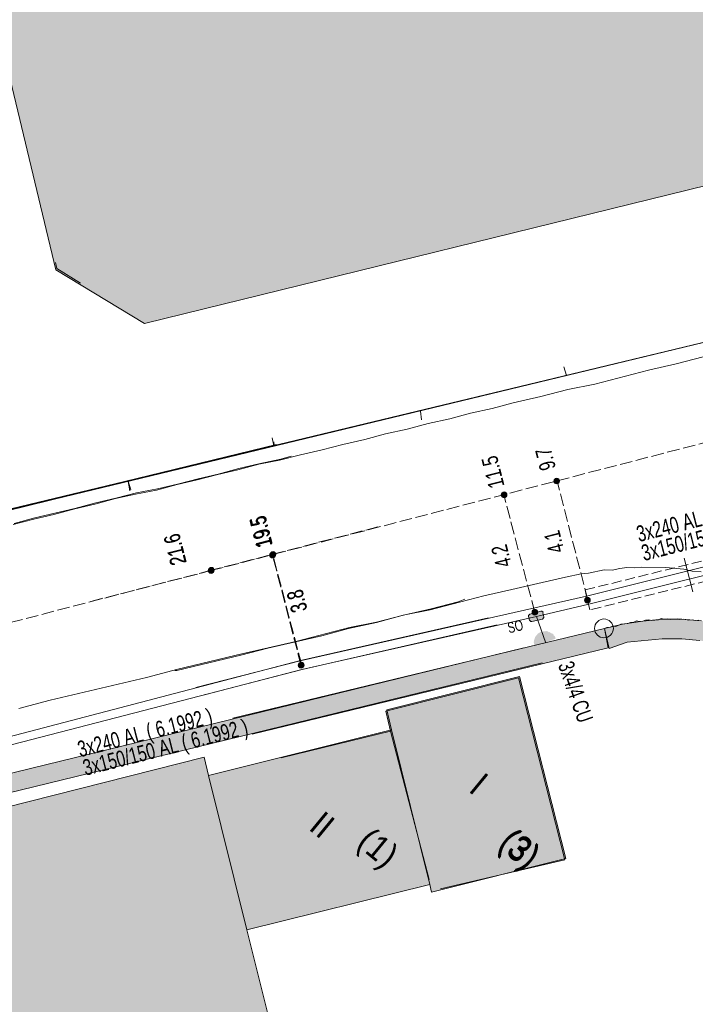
# Model space of a CAD drawing. Header units: metres. Extents: x -740 to 758, y -633 to 854.
# Tile 119 of 256: x -536 to -514, y 135 to 167. Entities that reach past the tile are written whole.
import ezdxf

# ---------------------------------------------------------------- set-up
doc = ezdxf.new("R2010")
doc.units = ezdxf.units.M
doc.header["$MEASUREMENT"] = 0
doc.linetypes.add('333_125', pattern=[0.4576, 0.3328, -0.1248])
doc.linetypes.add('416_125', pattern=[0.5408, 0.416, -0.1248])
for name, color, linetype in [('Grundkarte.LOVION', 7, 'Continuous'), ('Grundkarte_Text.LOVION', 7, 'Continuous'), ('Strom.LOVION', 7, 'Continuous'), ('StromBemass.LOVION', 7, 'Continuous')]:
    doc.layers.add(name, color=color, linetype=linetype)
doc.styles.add('ERSTELLTER_STIL_1', font='arial.ttf')

msp = doc.modelspace()

# ---------------------------------------------------------------- hatches: boundary and pattern name
at = {"layer": 'Grundkarte.LOVION', "linetype": 'Continuous', "lineweight": 18}
for points in [[(-540.48, 181.664), (-538.299, 172.656), (-535.06, 159.17), (-532.107, 157.39), (-512.076, 162.304), (-510.258, 165.172), (-511.83, 171.579), (-515.743, 187.718), (-518.663, 189.472), (-538.7, 184.617)], [(-534.239, 158.728), (-535.074, 159.415), (-535.025, 159.212)], [(-506.49, 141.452), (-506.671, 142.085), (-507.201, 143.274), (-507.551, 143.831), (-507.986, 144.35), (-508.388, 144.843), (-508.876, 145.297), (-509.39, 145.72), (-509.925, 146.052), (-510.519, 146.378), (-511.054, 146.71), (-511.674, 147.004), (-512.314, 147.207), (-512.923, 147.384), (-513.584, 147.497), (-514.239, 147.551), (-514.889, 147.547), (-515.533, 147.484), (-516.204, 147.389), (-516.81, 147.241), (-516.656, 146.576), (-516.056, 146.783), (-514.885, 146.897), (-514.235, 146.901), (-513.638, 146.842), (-513.067, 146.75), (-512.491, 146.599), (-511.909, 146.39), (-511.38, 146.117), (-510.257, 145.517), (-509.781, 145.179), (-509.299, 144.783), (-508.875, 144.381), (-508.478, 143.947), (-508.108, 143.481), (-507.79, 142.95), (-507.53, 142.414), (-507.297, 141.846), (-507.091, 141.245)], [(-516.81, 147.241), (-529.168, 144.259), (-528.526, 143.731), (-516.688, 146.602)], [(-518.877, 146.102), (-519.487, 146.604), (-540.04, 141.58), (-539.892, 140.974)], [(-524.078, 144.491), (-523.924, 143.826), (-522.644, 138.897), (-522.259, 138.58), (-518.126, 139.546), (-519.664, 145.602)], [(-524.043, 144.533), (-523.89, 143.868), (-522.619, 138.731), (-522.564, 138.471), (-518.092, 139.588), (-519.63, 145.644)], [(-529.978, 142.357), (-528.707, 137.22), (-522.619, 138.731), (-523.89, 143.868)], [(-527.561, 142.938), (-522.644, 138.897), (-523.924, 143.826)], [(-528.707, 137.22), (-529.978, 142.357), (-530.126, 142.963), (-540.941, 140.221), (-540.646, 139.008), (-542.347, 138.576), (-538.196, 121.81), (-537.226, 117.944), (-539.391, 117.407), (-535.393, 101.306), (-520.621, 104.997), (-520.769, 105.603), (-519.961, 105.8), (-514.713, 107.141), (-516.175, 113.027), (-522.258, 111.457)], [(-528.707, 137.22), (-529.978, 142.357), (-530.126, 142.963), (-540.941, 140.221), (-540.646, 139.008), (-542.347, 138.576), (-538.196, 121.81), (-537.226, 117.944), (-539.391, 117.407), (-535.393, 101.306), (-520.621, 104.997), (-520.769, 105.603), (-519.961, 105.8), (-514.713, 107.141), (-516.175, 113.027), (-522.258, 111.457)]]:
    msp.add_hatch(color=254, dxfattribs=at).paths.add_polyline_path(points)
at = {"layer": 'Strom.LOVION', "linetype": 'Continuous', "lineweight": 13}
for points in [[(-519.227, 147.477), (-518.865, 147.557), (-518.826, 147.605), (-518.829, 147.635), (-518.856, 147.765), (-518.843, 147.781), (-518.891, 147.821), (-518.92, 147.818), (-519.295, 147.722), (-519.335, 147.674), (-519.332, 147.644), (-519.305, 147.514), (-519.256, 147.474)], [(-519.131, 146.644), (-518.432, 146.905), (-518.435, 146.934), (-518.451, 146.947), (-518.454, 146.977), (-518.502, 147.016), (-518.505, 147.045), (-518.553, 147.085), (-518.583, 147.082), (-518.631, 147.122), (-518.66, 147.119), (-518.692, 147.145), (-518.721, 147.143), (-518.737, 147.156), (-518.855, 147.144), (-518.868, 147.128), (-518.956, 147.12), (-518.982, 147.088), (-519.011, 147.085), (-519.117, 146.956), (-519.114, 146.927), (-519.141, 146.895), (-519.138, 146.865), (-519.151, 146.849), (-519.148, 146.82), (-519.161, 146.804), (-519.153, 146.716), (-519.137, 146.703)]]:
    msp.add_hatch(color=7, dxfattribs=at).paths.add_polyline_path(points)
at = {"layer": 'StromBemass.LOVION', "linetype": 'Continuous', "lineweight": 13}
for points in [[(-518.323, 152.087), (-518.317, 152.096), (-518.311, 152.107), (-518.307, 152.117), (-518.304, 152.129), (-518.302, 152.141), (-518.302, 152.152), (-518.304, 152.164), (-518.307, 152.175), (-518.311, 152.186), (-518.317, 152.196), (-518.324, 152.206), (-518.332, 152.214), (-518.341, 152.222), (-518.351, 152.228), (-518.361, 152.233), (-518.373, 152.237), (-518.384, 152.239), (-518.396, 152.24), (-518.408, 152.239), (-518.419, 152.237), (-518.43, 152.233), (-518.441, 152.228), (-518.451, 152.222), (-518.46, 152.214), (-518.468, 152.205), (-518.475, 152.196), (-518.48, 152.186), (-518.485, 152.175), (-518.487, 152.163), (-518.489, 152.152), (-518.489, 152.14), (-518.487, 152.128), (-518.484, 152.117), (-518.48, 152.106), (-518.474, 152.096), (-518.467, 152.086), (-518.459, 152.078), (-518.45, 152.07), (-518.44, 152.064), (-518.43, 152.059), (-518.419, 152.055), (-518.407, 152.053), (-518.395, 152.053), (-518.384, 152.053), (-518.372, 152.056), (-518.361, 152.059), (-518.35, 152.064), (-518.34, 152.071), (-518.331, 152.078)], [(-520.073, 151.63), (-520.066, 151.639), (-520.061, 151.65), (-520.056, 151.661), (-520.053, 151.672), (-520.052, 151.684), (-520.052, 151.695), (-520.053, 151.707), (-520.056, 151.718), (-520.061, 151.729), (-520.067, 151.74), (-520.073, 151.749), (-520.082, 151.758), (-520.091, 151.765), (-520.101, 151.771), (-520.111, 151.776), (-520.122, 151.78), (-520.134, 151.782), (-520.146, 151.783), (-520.158, 151.782), (-520.169, 151.78), (-520.18, 151.776), (-520.191, 151.771), (-520.201, 151.765), (-520.21, 151.757), (-520.218, 151.749), (-520.225, 151.739), (-520.23, 151.729), (-520.235, 151.718), (-520.238, 151.706), (-520.239, 151.695), (-520.239, 151.683), (-520.238, 151.671), (-520.235, 151.66), (-520.23, 151.649), (-520.224, 151.639), (-520.218, 151.629), (-520.209, 151.621), (-520.2, 151.613), (-520.19, 151.607), (-520.18, 151.602), (-520.169, 151.598), (-520.157, 151.596), (-520.145, 151.595), (-520.133, 151.596), (-520.122, 151.598), (-520.111, 151.602), (-520.1, 151.607), (-520.09, 151.614), (-520.081, 151.621)], [(-527.78, 149.624), (-527.773, 149.633), (-527.767, 149.643), (-527.763, 149.654), (-527.76, 149.666), (-527.759, 149.677), (-527.759, 149.689), (-527.76, 149.701), (-527.763, 149.712), (-527.768, 149.723), (-527.773, 149.733), (-527.78, 149.743), (-527.788, 149.751), (-527.797, 149.758), (-527.807, 149.765), (-527.818, 149.77), (-527.829, 149.773), (-527.84, 149.775), (-527.852, 149.776), (-527.864, 149.775), (-527.875, 149.773), (-527.886, 149.769), (-527.897, 149.764), (-527.907, 149.758), (-527.916, 149.751), (-527.924, 149.742), (-527.931, 149.733), (-527.936, 149.722), (-527.94, 149.711), (-527.943, 149.7), (-527.945, 149.688), (-527.945, 149.677), (-527.943, 149.665), (-527.94, 149.654), (-527.936, 149.643), (-527.93, 149.633), (-527.923, 149.623), (-527.915, 149.615), (-527.906, 149.607), (-527.896, 149.601), (-527.886, 149.596), (-527.875, 149.593), (-527.863, 149.59), (-527.851, 149.59), (-527.84, 149.59), (-527.828, 149.593), (-527.817, 149.596), (-527.807, 149.601), (-527.797, 149.608), (-527.788, 149.615)], [(-527.761, 149.648), (-527.754, 149.657), (-527.748, 149.668), (-527.744, 149.679), (-527.741, 149.69), (-527.739, 149.702), (-527.739, 149.714), (-527.741, 149.725), (-527.744, 149.737), (-527.748, 149.748), (-527.754, 149.758), (-527.761, 149.767), (-527.769, 149.776), (-527.778, 149.784), (-527.788, 149.79), (-527.799, 149.795), (-527.81, 149.798), (-527.822, 149.801), (-527.833, 149.801), (-527.845, 149.801), (-527.857, 149.798), (-527.868, 149.795), (-527.879, 149.79), (-527.889, 149.783), (-527.898, 149.776), (-527.906, 149.767), (-527.913, 149.757), (-527.918, 149.747), (-527.923, 149.736), (-527.925, 149.725), (-527.927, 149.713), (-527.927, 149.701), (-527.925, 149.689), (-527.922, 149.678), (-527.918, 149.667), (-527.912, 149.657), (-527.905, 149.647), (-527.897, 149.639), (-527.888, 149.631), (-527.878, 149.625), (-527.867, 149.62), (-527.856, 149.616), (-527.845, 149.614), (-527.833, 149.613), (-527.821, 149.614), (-527.809, 149.616), (-527.798, 149.62), (-527.788, 149.625), (-527.778, 149.631), (-527.769, 149.639)], [(-529.822, 149.11), (-529.815, 149.12), (-529.809, 149.13), (-529.805, 149.141), (-529.802, 149.153), (-529.801, 149.165), (-529.801, 149.177), (-529.802, 149.188), (-529.805, 149.2), (-529.81, 149.211), (-529.815, 149.221), (-529.822, 149.231), (-529.831, 149.239), (-529.84, 149.247), (-529.85, 149.253), (-529.861, 149.258), (-529.872, 149.262), (-529.884, 149.264), (-529.895, 149.265), (-529.907, 149.264), (-529.919, 149.262), (-529.93, 149.258), (-529.941, 149.253), (-529.951, 149.247), (-529.96, 149.239), (-529.968, 149.23), (-529.975, 149.221), (-529.981, 149.21), (-529.985, 149.199), (-529.988, 149.188), (-529.99, 149.176), (-529.99, 149.164), (-529.988, 149.152), (-529.985, 149.141), (-529.981, 149.13), (-529.975, 149.119), (-529.968, 149.11), (-529.96, 149.101), (-529.951, 149.094), (-529.94, 149.087), (-529.93, 149.082), (-529.918, 149.079), (-529.907, 149.076), (-529.895, 149.076), (-529.883, 149.076), (-529.871, 149.079), (-529.86, 149.082), (-529.849, 149.088), (-529.839, 149.094), (-529.83, 149.102)], [(-529.821, 149.109), (-529.814, 149.119), (-529.808, 149.129), (-529.804, 149.14), (-529.801, 149.151), (-529.799, 149.163), (-529.8, 149.175), (-529.801, 149.187), (-529.804, 149.198), (-529.808, 149.209), (-529.814, 149.22), (-529.821, 149.229), (-529.829, 149.238), (-529.838, 149.245), (-529.848, 149.252), (-529.859, 149.257), (-529.87, 149.26), (-529.882, 149.262), (-529.894, 149.263), (-529.906, 149.262), (-529.917, 149.26), (-529.929, 149.256), (-529.939, 149.251), (-529.949, 149.245), (-529.958, 149.237), (-529.966, 149.229), (-529.973, 149.219), (-529.979, 149.209), (-529.983, 149.198), (-529.986, 149.186), (-529.988, 149.174), (-529.988, 149.163), (-529.986, 149.151), (-529.983, 149.139), (-529.979, 149.128), (-529.973, 149.118), (-529.966, 149.108), (-529.958, 149.1), (-529.949, 149.092), (-529.939, 149.086), (-529.928, 149.081), (-529.917, 149.077), (-529.905, 149.075), (-529.893, 149.075), (-529.881, 149.075), (-529.87, 149.078), (-529.859, 149.081), (-529.848, 149.086), (-529.838, 149.093), (-529.829, 149.1)], [(-529.812, 149.123), (-529.805, 149.133), (-529.799, 149.143), (-529.795, 149.154), (-529.792, 149.165), (-529.791, 149.176), (-529.791, 149.188), (-529.793, 149.199), (-529.795, 149.21), (-529.8, 149.221), (-529.805, 149.231), (-529.812, 149.241), (-529.82, 149.249), (-529.829, 149.256), (-529.839, 149.263), (-529.849, 149.267), (-529.86, 149.271), (-529.872, 149.273), (-529.883, 149.274), (-529.895, 149.273), (-529.906, 149.271), (-529.917, 149.267), (-529.928, 149.262), (-529.937, 149.256), (-529.946, 149.249), (-529.954, 149.24), (-529.961, 149.231), (-529.966, 149.221), (-529.971, 149.21), (-529.973, 149.199), (-529.975, 149.187), (-529.975, 149.176), (-529.973, 149.164), (-529.97, 149.153), (-529.966, 149.142), (-529.961, 149.132), (-529.954, 149.123), (-529.946, 149.114), (-529.937, 149.107), (-529.927, 149.101), (-529.917, 149.096), (-529.906, 149.092), (-529.894, 149.09), (-529.883, 149.09), (-529.871, 149.09), (-529.86, 149.093), (-529.849, 149.096), (-529.838, 149.101), (-529.829, 149.107), (-529.82, 149.115)], [(-529.812, 149.123), (-529.805, 149.133), (-529.799, 149.143), (-529.795, 149.154), (-529.792, 149.165), (-529.791, 149.176), (-529.791, 149.188), (-529.793, 149.199), (-529.795, 149.21), (-529.8, 149.221), (-529.805, 149.231), (-529.812, 149.241), (-529.82, 149.249), (-529.829, 149.256), (-529.839, 149.263), (-529.849, 149.267), (-529.86, 149.271), (-529.872, 149.273), (-529.883, 149.274), (-529.895, 149.273), (-529.906, 149.271), (-529.917, 149.267), (-529.928, 149.262), (-529.937, 149.256), (-529.946, 149.249), (-529.954, 149.24), (-529.961, 149.231), (-529.966, 149.221), (-529.971, 149.21), (-529.973, 149.199), (-529.975, 149.187), (-529.975, 149.176), (-529.973, 149.164), (-529.97, 149.153), (-529.966, 149.142), (-529.961, 149.132), (-529.954, 149.123), (-529.946, 149.114), (-529.937, 149.107), (-529.927, 149.101), (-529.917, 149.096), (-529.906, 149.092), (-529.894, 149.09), (-529.883, 149.09), (-529.871, 149.09), (-529.86, 149.093), (-529.849, 149.096), (-529.838, 149.101), (-529.829, 149.107), (-529.82, 149.115)], [(-517.302, 148.122), (-517.295, 148.132), (-517.29, 148.142), (-517.285, 148.153), (-517.282, 148.165), (-517.281, 148.176), (-517.281, 148.188), (-517.283, 148.2), (-517.286, 148.211), (-517.29, 148.222), (-517.296, 148.233), (-517.303, 148.242), (-517.311, 148.251), (-517.32, 148.258), (-517.33, 148.264), (-517.34, 148.269), (-517.352, 148.273), (-517.363, 148.275), (-517.375, 148.276), (-517.387, 148.275), (-517.398, 148.273), (-517.41, 148.269), (-517.42, 148.264), (-517.43, 148.258), (-517.439, 148.25), (-517.447, 148.242), (-517.454, 148.232), (-517.46, 148.222), (-517.464, 148.211), (-517.467, 148.199), (-517.469, 148.188), (-517.469, 148.176), (-517.467, 148.164), (-517.464, 148.153), (-517.46, 148.142), (-517.454, 148.131), (-517.447, 148.122), (-517.439, 148.113), (-517.43, 148.106), (-517.42, 148.1), (-517.409, 148.095), (-517.398, 148.091), (-517.386, 148.089), (-517.374, 148.088), (-517.363, 148.089), (-517.351, 148.091), (-517.34, 148.095), (-517.329, 148.1), (-517.319, 148.106), (-517.31, 148.114)], [(-519.051, 147.723), (-519.044, 147.733), (-519.038, 147.743), (-519.034, 147.754), (-519.031, 147.765), (-519.03, 147.777), (-519.03, 147.788), (-519.031, 147.8), (-519.034, 147.811), (-519.038, 147.822), (-519.044, 147.833), (-519.051, 147.842), (-519.059, 147.851), (-519.068, 147.858), (-519.078, 147.864), (-519.089, 147.869), (-519.1, 147.873), (-519.111, 147.875), (-519.123, 147.876), (-519.135, 147.875), (-519.146, 147.873), (-519.157, 147.869), (-519.168, 147.864), (-519.178, 147.858), (-519.187, 147.85), (-519.195, 147.842), (-519.202, 147.832), (-519.207, 147.822), (-519.211, 147.811), (-519.214, 147.8), (-519.216, 147.788), (-519.216, 147.776), (-519.214, 147.765), (-519.211, 147.753), (-519.207, 147.742), (-519.201, 147.732), (-519.194, 147.723), (-519.186, 147.714), (-519.177, 147.707), (-519.167, 147.7), (-519.157, 147.695), (-519.146, 147.692), (-519.134, 147.69), (-519.122, 147.689), (-519.111, 147.69), (-519.099, 147.692), (-519.088, 147.696), (-519.077, 147.701), (-519.068, 147.707), (-519.059, 147.715)], [(-526.83, 145.958), (-526.823, 145.968), (-526.817, 145.978), (-526.813, 145.989), (-526.81, 146), (-526.808, 146.012), (-526.809, 146.024), (-526.81, 146.035), (-526.813, 146.047), (-526.817, 146.058), (-526.823, 146.068), (-526.83, 146.078), (-526.838, 146.086), (-526.847, 146.094), (-526.857, 146.1), (-526.868, 146.105), (-526.879, 146.109), (-526.891, 146.111), (-526.903, 146.112), (-526.914, 146.111), (-526.926, 146.109), (-526.937, 146.105), (-526.948, 146.1), (-526.958, 146.093), (-526.967, 146.086), (-526.975, 146.077), (-526.982, 146.068), (-526.987, 146.057), (-526.992, 146.046), (-526.995, 146.035), (-526.996, 146.023), (-526.996, 146.011), (-526.994, 146), (-526.991, 145.988), (-526.987, 145.977), (-526.981, 145.967), (-526.974, 145.957), (-526.966, 145.949), (-526.957, 145.941), (-526.947, 145.935), (-526.937, 145.93), (-526.925, 145.927), (-526.914, 145.924), (-526.902, 145.924), (-526.89, 145.924), (-526.879, 145.927), (-526.867, 145.93), (-526.857, 145.935), (-526.847, 145.942), (-526.838, 145.949)], [(-526.819, 145.967), (-526.813, 145.976), (-526.807, 145.987), (-526.803, 145.998), (-526.8, 146.009), (-526.798, 146.021), (-526.798, 146.033), (-526.8, 146.044), (-526.803, 146.056), (-526.807, 146.067), (-526.813, 146.077), (-526.82, 146.087), (-526.828, 146.095), (-526.837, 146.103), (-526.847, 146.109), (-526.858, 146.114), (-526.869, 146.118), (-526.881, 146.12), (-526.893, 146.121), (-526.905, 146.12), (-526.916, 146.118), (-526.927, 146.114), (-526.938, 146.109), (-526.948, 146.103), (-526.957, 146.095), (-526.965, 146.086), (-526.972, 146.077), (-526.978, 146.066), (-526.982, 146.055), (-526.985, 146.044), (-526.987, 146.032), (-526.987, 146.02), (-526.985, 146.008), (-526.982, 145.997), (-526.978, 145.986), (-526.972, 145.976), (-526.965, 145.966), (-526.957, 145.957), (-526.948, 145.95), (-526.938, 145.944), (-526.927, 145.939), (-526.916, 145.935), (-526.904, 145.933), (-526.892, 145.932), (-526.88, 145.933), (-526.869, 145.935), (-526.857, 145.939), (-526.847, 145.944), (-526.837, 145.95), (-526.828, 145.958)]]:
    msp.add_hatch(color=7, dxfattribs=at).paths.add_polyline_path(points)

# ---------------------------------------------------------------- linework, layer by layer
at = {"layer": 'Grundkarte.LOVION', "color": 8, "linetype": 'Continuous', "lineweight": 18}
for points in [[(-550.187, 161.534), (-550.192, 163.1), (-549.684, 169.09), (-548.489, 175), (-546.854, 179.741), (-544.812, 184.256), (-542.497, 188.383), (-541.866, 187.972), (-540.632, 189.866), (-535.663, 196.175), (-530.264, 202.022), (-525.876, 206.116), (-516.521, 214.42), (-517.683, 213.006), (-518.143, 211.661), (-518.249, 210.025), (-518.148, 209.296), (-517.141, 205.345), (-516.358, 202.17), (-513.703, 191.642), (-512.986, 188.845), (-505.431, 158.727), (-509.01, 157.846), (-537.396, 151.021)], [(-548.412, 170.376), (-548.706, 164.318), (-548.099, 161.126), (-546.692, 157.924), (-544.511, 155.27), (-541.982, 152.976), (-539.857, 151.499), (-537.499, 150.961), (-527.715, 153.366)], [(-537.396, 151.021), (-509.01, 157.846), (-505.431, 158.727), (-504.707, 158.887), (-501.474, 159.676), (-469.483, 167.414)], [(-537.396, 151.021), (-509.01, 157.846), (-505.431, 158.727), (-504.707, 158.887), (-501.474, 159.676), (-469.483, 167.414)], [(-534.239, 158.728), (-535.025, 159.212), (-535.074, 159.415)], [(-537.364, 150.995), (-509.01, 157.846)], [(-513.526, 156.281), (-514.42, 156.046), (-515.345, 155.837), (-517.131, 155.367), (-518.03, 155.19), (-518.924, 154.955), (-519.849, 154.746), (-520.54, 154.561), (-521.264, 154.401), (-521.955, 154.215), (-522.678, 154.056), (-523.369, 153.87), (-524.093, 153.711), (-524.784, 153.525), (-525.507, 153.366), (-526.198, 153.18), (-526.922, 153.02), (-527.613, 152.835), (-528.31, 152.707), (-529.001, 152.522), (-529.666, 152.368), (-530.357, 152.182), (-531.021, 152.028), (-531.713, 151.843), (-532.41, 151.715), (-533.074, 151.562), (-533.765, 151.376), (-534.43, 151.222), (-535.121, 151.037), (-535.786, 150.883), (-536.477, 150.697)], [(-518.163, 155.946), (-518.076, 155.659)], [(-522.897, 154.182), (-522.926, 154.475)], [(-542.12, 149.859), (-527.715, 153.366)], [(-542.12, 149.859), (-527.715, 153.366), (-542.12, 149.859)], [(-527.863, 153.579), (-527.808, 153.318)], [(-527.811, 153.445), (-527.8, 153.328)], [(-527.233, 152.97), (-527.578, 152.877), (-528.301, 152.717), (-528.966, 152.564), (-529.657, 152.378), (-530.322, 152.224), (-531.013, 152.038), (-531.678, 151.885), (-532.375, 151.757), (-533.066, 151.572), (-533.731, 151.418), (-534.422, 151.232), (-535.752, 150.925), (-536.443, 150.739)], [(-532.597, 151.815), (-532.657, 152.135)], [(-532.562, 151.857), (-532.649, 152.144)], [(-513.595, 149.122), (-513.893, 149.152), (-514.165, 149.214), (-514.762, 149.273), (-515.561, 149.284), (-515.796, 149.261), (-516.062, 149.265), (-516.296, 149.242), (-516.557, 149.187), (-516.823, 149.19), (-517.344, 149.08), (-517.579, 149.057), (-518.1, 148.947), (-519.025, 148.738), (-519.892, 148.535), (-520.817, 148.327), (-522.604, 147.857), (-523.503, 147.68), (-524.396, 147.445), (-525.322, 147.236), (-526.215, 147.001), (-527.082, 146.798), (-528.007, 146.589), (-528.9, 146.354), (-531.038, 145.85), (-531.097, 145.844)], [(-536.284, 144.577), (-535.247, 144.856), (-532.04, 145.613), (-531.003, 145.892), (-528.866, 146.396), (-527.999, 146.599), (-527.073, 146.808), (-525.287, 147.278), (-524.388, 147.455), (-523.495, 147.69), (-522.569, 147.899), (-521.676, 148.134), (-521.448, 148.215)], [(-513.674, 147.518), (-513.792, 147.506), (-513.882, 147.527), (-513.999, 147.516), (-514.181, 147.557), (-514.298, 147.546), (-514.389, 147.566), (-514.623, 147.543), (-514.713, 147.564), (-514.831, 147.553), (-514.921, 147.573), (-515.006, 147.535), (-515.24, 147.512), (-515.331, 147.533), (-515.448, 147.522), (-515.533, 147.484), (-515.65, 147.472), (-515.741, 147.493), (-515.826, 147.455), (-515.943, 147.444), (-516.028, 147.406), (-516.262, 147.383), (-516.432, 147.307), (-516.523, 147.328), (-516.608, 147.29), (-516.725, 147.279), (-516.81, 147.241), (-529.168, 144.259)], [(-513.674, 147.518), (-513.792, 147.506), (-513.882, 147.527), (-513.999, 147.516), (-514.181, 147.557), (-514.298, 147.546), (-514.389, 147.566), (-514.623, 147.543), (-514.713, 147.564), (-514.831, 147.553), (-514.921, 147.573), (-515.006, 147.535), (-515.24, 147.512), (-515.331, 147.533), (-515.448, 147.522), (-515.533, 147.484), (-515.65, 147.472), (-515.741, 147.493), (-515.826, 147.455), (-515.943, 147.444), (-516.028, 147.406), (-516.262, 147.383), (-516.432, 147.307), (-516.523, 147.328), (-516.608, 147.29), (-516.725, 147.279), (-516.81, 147.241), (-529.168, 144.259)], [(-529.168, 144.259), (-516.81, 147.241), (-516.725, 147.279), (-516.608, 147.29), (-516.523, 147.328), (-516.432, 147.307), (-516.262, 147.383), (-516.028, 147.406), (-515.943, 147.444), (-515.826, 147.455), (-515.741, 147.493), (-515.65, 147.472), (-515.533, 147.484), (-515.448, 147.522), (-515.331, 147.533), (-515.24, 147.512), (-515.006, 147.535), (-514.921, 147.573), (-514.831, 147.553), (-514.713, 147.564), (-514.623, 147.543), (-514.389, 147.566), (-514.298, 147.546), (-514.181, 147.557), (-513.999, 147.516), (-513.882, 147.527), (-513.792, 147.506), (-513.674, 147.518)], [(-519.487, 146.604), (-540.04, 141.58)], [(-540.04, 141.58), (-519.487, 146.604), (-540.04, 141.58)], [(-522.644, 138.897), (-523.924, 143.826), (-524.078, 144.491), (-519.664, 145.602), (-518.126, 139.546), (-522.259, 138.58)], [(-527.561, 142.938), (-523.924, 143.826), (-522.644, 138.897)]]:
    msp.add_lwpolyline(points, dxfattribs=at)
at = {"layer": 'Grundkarte.LOVION', "color": 253, "linetype": 'Continuous', "lineweight": 18}
for points in [[(-468.818, 167.568), (-474.403, 172.697), (-498.77, 195.2), (-499.377, 195.052), (-513.703, 191.642), (-512.986, 188.845), (-505.431, 158.727), (-509.01, 157.846), (-537.396, 151.021)], [(-527.715, 153.366), (-542.12, 149.859), (-544.111, 149.664), (-546.021, 150.157), (-547.717, 151.174), (-549.016, 152.672), (-549.811, 154.457), (-550.126, 156.17), (-550.158, 163.142), (-549.65, 169.132), (-549.28, 171.089)], [(-529.168, 144.259), (-516.81, 147.241), (-516.725, 147.279), (-516.608, 147.29), (-516.523, 147.328), (-516.432, 147.307), (-516.262, 147.383), (-516.028, 147.406), (-515.943, 147.444), (-515.826, 147.455), (-515.741, 147.493), (-515.65, 147.472), (-515.533, 147.484), (-515.448, 147.522), (-515.331, 147.533), (-515.24, 147.512), (-515.006, 147.535), (-514.921, 147.573), (-514.831, 147.553), (-514.713, 147.564), (-514.623, 147.543), (-514.389, 147.566), (-514.298, 147.546), (-514.181, 147.557), (-513.999, 147.516), (-513.882, 147.527), (-513.792, 147.506), (-513.674, 147.518)], [(-540.04, 141.58), (-519.487, 146.604)]]:
    msp.add_lwpolyline(points, dxfattribs=at)
at = {"layer": 'Grundkarte.LOVION', "color": 8, "linetype": 'Continuous', "lineweight": 18}
for points in [[(-540.48, 181.664), (-538.7, 184.617), (-518.663, 189.472), (-515.743, 187.718), (-511.83, 171.579), (-510.258, 165.172), (-512.076, 162.304), (-532.107, 157.39), (-535.06, 159.17), (-538.299, 172.656)], [(-524.043, 144.533), (-519.63, 145.644), (-518.092, 139.588), (-522.564, 138.471), (-522.619, 138.731), (-523.89, 143.868)], [(-529.978, 142.357), (-523.89, 143.868), (-522.619, 138.731), (-528.707, 137.22)], [(-528.707, 137.22), (-522.258, 111.457), (-516.175, 113.027), (-514.713, 107.141), (-519.961, 105.8), (-520.769, 105.603), (-520.621, 104.997), (-535.393, 101.306), (-539.391, 117.407), (-537.226, 117.944), (-538.196, 121.81), (-542.347, 138.576), (-540.646, 139.008), (-540.941, 140.221), (-530.126, 142.963), (-529.978, 142.357)], [(-528.707, 137.22), (-522.258, 111.457), (-516.175, 113.027), (-514.713, 107.141), (-519.961, 105.8), (-520.769, 105.603), (-520.621, 104.997), (-535.393, 101.306), (-539.391, 117.407), (-537.226, 117.944), (-538.196, 121.81), (-542.347, 138.576), (-540.646, 139.008), (-540.941, 140.221), (-530.126, 142.963), (-529.978, 142.357)]]:
    msp.add_lwpolyline(points, close=True, dxfattribs=at)
at = {"layer": 'Grundkarte.LOVION', "color": 7, "linetype": 'Continuous', "lineweight": 13}
for points in [[(-513.638, 146.842), (-514.235, 146.901), (-514.885, 146.897), (-516.056, 146.783), (-516.656, 146.576), (-516.81, 147.241), (-516.204, 147.389), (-515.533, 147.484), (-514.889, 147.547), (-514.239, 147.551), (-513.584, 147.497)], [(-529.168, 144.259), (-516.81, 147.241), (-516.688, 146.602), (-528.526, 143.731)], [(-518.877, 146.102), (-539.892, 140.974), (-540.04, 141.58), (-519.487, 146.604)]]:
    msp.add_lwpolyline(points, dxfattribs=at)
at = {"layer": 'Grundkarte.LOVION', "color": 9, "linetype": 'Continuous', "lineweight": 18}
msp.add_circle((-516.824, 147.245), 0.313, dxfattribs=at)
at = {"layer": 'Strom.LOVION', "color": 1, "linetype": 'Continuous', "lineweight": 18}
for points in [[(-485.461, 156.261), (-487.915, 155.667), (-490.47, 155.047), (-494.67, 154.164), (-504.16, 151.625), (-517.403, 148.321), (-526.931, 146.163), (-530.406, 145.276)], [(-520.663, 147.597), (-526.923, 146.172), (-536.865, 143.575), (-539.333, 143.718), (-544.319, 143.777), (-558.478, 141.225), (-558.751, 141.154), (-559.117, 140.808), (-559.345, 140.269), (-559.45, 139.682), (-559.366, 139.129), (-559.23, 138.344)]]:
    msp.add_lwpolyline(points, dxfattribs=at)
at = {"layer": 'Strom.LOVION', "color": 7, "linetype": '333_125', "lineweight": 13}
msp.add_lwpolyline([(-493.703, 154.554), (-493.578, 153.886), (-494.549, 153.688), (-504.04, 151.149), (-517.299, 147.858), (-517.452, 148.523), (-504.193, 151.814), (-494.716, 154.337)], close=True, dxfattribs=at)
at = {"layer": 'Strom.LOVION', "color": 150, "linetype": 'Continuous', "lineweight": 18}
for points in [[(-497.496, 146.499), (-497.639, 147.046), (-496.625, 150.278), (-495.598, 151.723), (-495.302, 152.018), (-494.214, 152.982), (-493.668, 153.287), (-493.251, 153.564), (-493.069, 153.818), (-493.335, 154.117), (-493.628, 154.088), (-504.089, 151.351), (-517.332, 148.047), (-519.066, 147.641), (-526.873, 145.873), (-530.116, 145.038)], [(-519.066, 147.641), (-518.775, 146.783)], [(-520.374, 147.36), (-526.865, 145.883), (-536.794, 143.301), (-538.762, 143.168), (-539.526, 143.123), (-544.216, 143.181), (-558.186, 140.663), (-558.439, 140.682), (-558.704, 140.819), (-559.181, 144.038), (-559.198, 144.214), (-560.071, 144.069)]]:
    msp.add_lwpolyline(points, dxfattribs=at)
at = {"layer": 'Strom.LOVION', "color": 7, "linetype": 'Continuous', "lineweight": 13}
msp.add_lwpolyline([(-514.157, 149.584), (-513.87, 148.459)], dxfattribs=at)
msp.add_lwpolyline([(-519.227, 147.477), (-519.256, 147.474), (-519.305, 147.514), (-519.332, 147.644), (-519.335, 147.674), (-519.295, 147.722), (-518.92, 147.818), (-518.891, 147.821), (-518.843, 147.781), (-518.856, 147.765), (-518.829, 147.635), (-518.826, 147.605), (-518.865, 147.557)], close=True, dxfattribs=at)
at = {"layer": 'StromBemass.LOVION', "color": 7, "linetype": '416_125', "lineweight": 13}
for points in [[(-533.893, 148.142), (-529.899, 149.168), (-509.03, 154.578), (-504.913, 155.394), (-486.059, 159.203), (-482.378, 159.947), (-475.378, 161.355), (-467.942, 162.836), (-462.942, 163.842), (-457.29, 164.986)], [(-517.36, 148.177), (-518.383, 152.141)], [(-519.122, 147.768), (-520.156, 151.687)], [(-524.343, 150.622), (-529.891, 149.178), (-539.619, 146.645), (-542.559, 145.885), (-545.141, 145.234), (-547.948, 144.471), (-549.073, 144.184), (-550.327, 143.869), (-560.012, 141.356)], [(-526.9, 146.003), (-527.852, 149.693)], [(-526.879, 146.029), (-527.844, 149.703)]]:
    msp.add_lwpolyline(points, dxfattribs=at)
at = {"layer": 'StromBemass.LOVION', "color": 7, "linetype": 'Continuous', "lineweight": 13}
for centre, radius in [((-518.396, 152.146), 0.0935), ((-520.146, 151.689), 0.0937), ((-527.852, 149.683), 0.0932), ((-527.833, 149.707), 0.094), ((-529.895, 149.17), 0.0946), ((-529.894, 149.169), 0.0942), ((-529.883, 149.182), 0.0921), ((-529.883, 149.182), 0.0921), ((-517.375, 148.182), 0.0939), ((-519.123, 147.782), 0.0933), ((-526.902, 146.018), 0.0939), ((-526.892, 146.026), 0.0944)]:
    msp.add_circle(centre, radius, dxfattribs=at)

# ---------------------------------------------------------------- texts
at = {"layer": 'Grundkarte_Text.LOVION', "color": 7, "linetype": 'Continuous', "lineweight": 13, "char_height": 0.83073, "attachment_point": 7, "style": 'ERSTELLTER_STIL_1'}
for s, insert, rotation in [('{\\A1;\\W0.89451x;I}', (-521.362, 141.841), 320.5839), ('{\\A1;\\W0.89449x;I}', (-521.354, 141.851), 320.5841), ('{\\A1;\\W0.89450x;II}', (-526.68, 140.575), 320.5839), ('{\\A1;\\W0.89450x;(1)}', (-525.243, 139.844), 320.5841), ('{\\A1;\\W0.89450x;(3)}', (-520.547, 139.791), 320.584), ('{\\A1;\\W0.89450x;(3)}', (-520.513, 139.833), 320.5839)]:
    msp.add_mtext(s, dxfattribs=dict(at, insert=insert, rotation=rotation))
at = {"layer": 'Strom.LOVION', "color": 1, "linetype": 'Continuous', "lineweight": 18, "char_height": 0.53355, "attachment_point": 7, "style": 'ERSTELLTER_STIL_1'}
for insert, rotation in [((-515.621, 149.96), 14.2431), ((-534.212, 142.802), 14.2429)]:
    msp.add_mtext('{\\A1;\\W0.70078x;3x240 AL ( 6.1992 ) }', dxfattribs=dict(at, insert=insert, rotation=rotation))
at = {"layer": 'Strom.LOVION', "color": 150, "linetype": 'Continuous', "lineweight": 18, "char_height": 0.53355, "attachment_point": 7, "style": 'ERSTELLTER_STIL_1'}
for s, insert, rotation in [('{\\A1;\\W0.70342x;3x150/150 AL ( 6.1992 ) }', (-515.459, 149.328), 14.243), ('{\\A1;\\W0.67086x;3x4/4 CU }', (-518.367, 146.026), 289.2454), ('{\\A1;\\W0.70341x;3x150/150 AL ( 6.1992 ) }', (-534.037, 142.185), 14.2431)]:
    msp.add_mtext(s, dxfattribs=dict(at, insert=insert, rotation=rotation))
at = {"layer": 'Strom.LOVION', "color": 7, "linetype": 'Continuous', "lineweight": 13, "insert": (-519.981, 147.074), "char_height": 0.3557, "attachment_point": 7, "rotation": 13.2427, "style": 'ERSTELLTER_STIL_1'}
msp.add_mtext('{\\A1;\\W0.71558x;SO}', dxfattribs=at)
at = {"layer": 'StromBemass.LOVION', "color": 7, "linetype": 'Continuous', "lineweight": 13, "attachment_point": 7, "style": 'ERSTELLTER_STIL_1'}
for s, insert, char_height, rotation in [('{\\A1;\\W0.74395x;11.5}', (-520.121, 151.987), 0.53354, 104.2429), ('{\\A1;\\W0.71559x;9.7}', (-518.413, 152.581), 0.53354, 104.2429), ('{\\A1;\\W0.71557x;19.5}', (-527.851, 150.009), 0.53355, 104.2436), ('{\\A1;\\W0.71558x;19.5}', (-527.83, 150.035), 0.53354, 104.2429), ('{\\A1;\\W0.71557x;21.6}', (-530.703, 149.43), 0.53355, 104.2436), ('{\\A1;\\W0.71557x;21.6}', (-530.694, 149.439), 0.53355, 104.2436), ('{\\A1;\\W0.71558x;4.1}', (-518.136, 149.827), 0.53354, 104.2429), ('{\\A1;\\W0.71558x;4.2}', (-519.888, 149.355), 0.53355, 104.2436), ('{\\A1;\\W0.71558x;3.8}', (-526.684, 147.856), 0.53355, 104.2436), ('{\\A1;\\W0.71558x;3.8}', (-526.676, 147.866), 0.53355, 104.2436)]:
    msp.add_mtext(s, dxfattribs=dict(at, insert=insert, char_height=char_height, rotation=rotation))

doc.saveas('drawing.dxf')
